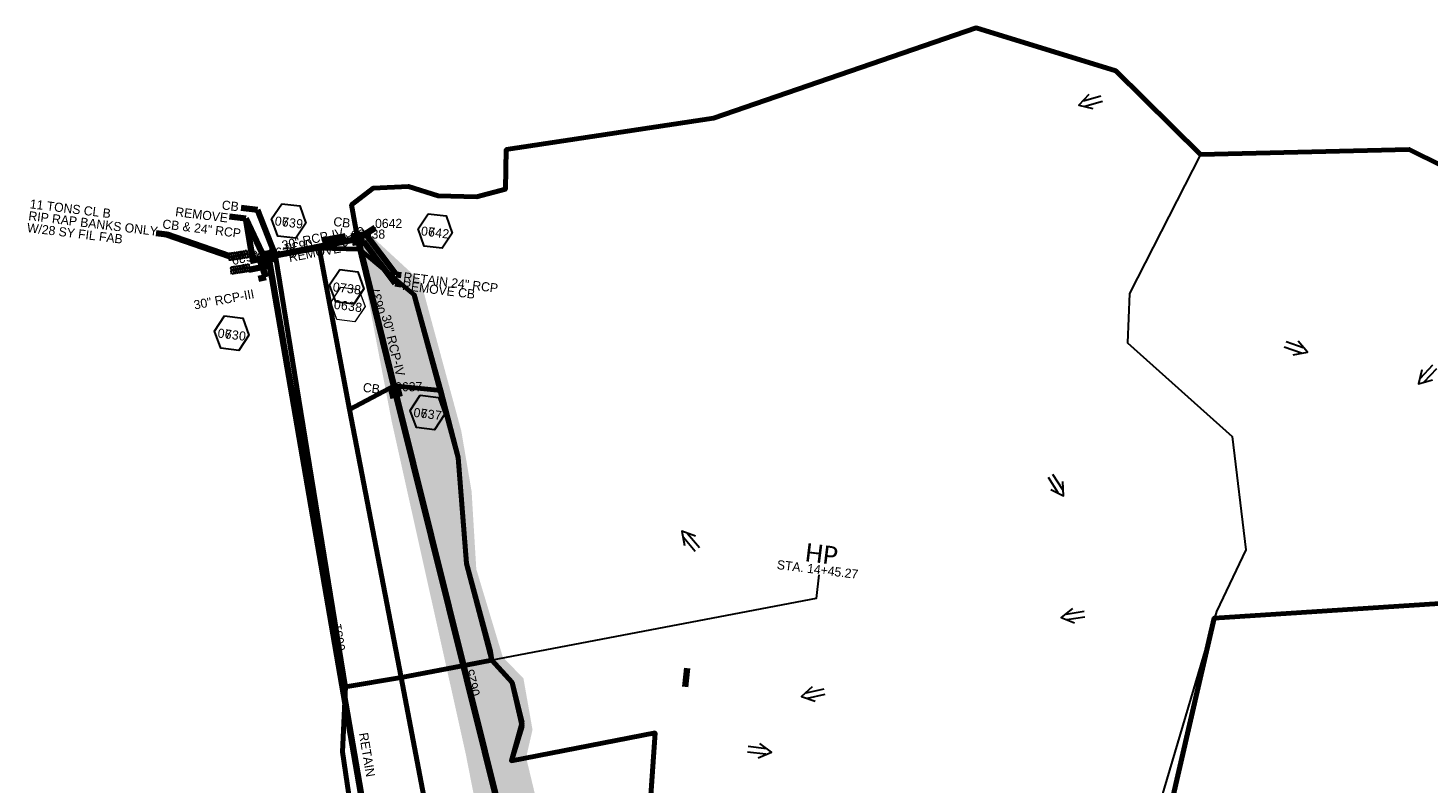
# Model space of a CAD drawing. Extents: x 1160024 to 2574774, y 200346 to 1150377.
# Tile 67 of 118: x 2484242 to 2485010, y 366089 to 366503. Entities that reach past the tile are written whole.
import ezdxf
from ezdxf.enums import TextEntityAlignment as Align

# ---------------------------------------------------------------- set-up
doc = ezdxf.new("R2010")
doc.units = 0
doc.header["$MEASUREMENT"] = 0
doc.linetypes.add('DGN Style 2', pattern=[29.296317, 17.57779, -11.718527])
doc.linetypes.add('DGN Style 6', pattern=[55.721595, 0.029296, -11.718527, 20.507422, -11.718527, 0.029296, -11.718527])
for name, color, linetype, lineweight in [('Exist Plan Preparation Drainage Arrows Symbol CELL', 5, 'Continuous', 30), ('Exist Plan Preparation Drainage Notes Label', 31, 'Continuous', 30), ('Exist Plan Preparation Watershed Blue', 5, 'Continuous', 30), ('Prop Drainage Structure Box Number Symbol CELL', 9, 'Continuous', 30), ('Prop Drainage Structure Catch Basin Grate 840 03F CELL', 7, 'Continuous', 30), ('Prop Drainage Structure Catch Basin Grate 840 03F Label', 9, 'Continuous', 30), ('Prop Drainage Structure Catch Basin Grate 840 03G CELL', 7, 'Continuous', 30), ('Prop Drainage Structure Outlet Generic CELL', 9, 'Continuous', 30), ('Prop Drainage Structure Pipe RCP 30in Class III', 9, 'Continuous', 211), ('Prop Drainage Structure Pipe RCP 30in Class IV', 9, 'Continuous', 211), ('Prop Drainage Structure Pipe RCP 30in Class IV Label', 9, 'Continuous', 30), ('Prop Drainage Structure Pipe RCP 36in Class III Label', 9, 'Continuous', 30), ('Prop Drainage Structure Pipe Removal Label', 9, 'Continuous', 30), ('Prop Drainage Structure Pipe Stub Out CELL', 9, 'Continuous', 30), ('Prop Drainage Structure Plot Symbol 20 Scale', 9, 'DGN Style 2', 13), ('Prop Drainage Structure Plot Symbol 50 Scale', 9, 'DGN Style 2', 13), ('Prop Drainage Structure Retain Label', 9, 'Continuous', 30), ('Prop Erosion Rip Rap Pad Outlet for Jurisdictional Stream CELL', 9, 'Continuous', 30), ('Prop Plan Preparation Watershed Pre Construction', 131, 'Continuous', 30), ('Prop Vertical Profile Ditch Grade Median Label', 5, 'Continuous', 40)]:
    doc.layers.add(name, color=color, linetype=linetype, lineweight=lineweight)
for name, color, linetype, lineweight, plot in [('Scratch_Level_5', 6, 'Continuous', 0, False), ('Scratch_Level_6', 30, 'Continuous', 0, False), ('Scratch_Level_7', 9, 'Continuous', 0, False), ('Scratch_Level_8', 171, 'Continuous', 0, False), ('Scratch_Level_9', 9, 'Continuous', 0, False)]:
    doc.layers.add(name, color=color, linetype=linetype, lineweight=lineweight, plot=plot)
doc.styles.add('Style-Calibri', font='CALIBRI.TTF')
doc.styles.add('Style-font001', font='font001.shx')
doc.styles.add('Style-font041', font='font041.shx')
doc.styles.add('Style-GEOMETRICFUTURA_211_M_L', font='GEOMETRICFUTURA_211_M_L.shx')
doc.dimstyles.new('erosion_control', dxfattribs={"dimtxt": 4.99999, "dimasz": 9.99998, "dimexe": 2.499995, "dimexo": 2.499995, "dimgap": 2.499995, "dimtad": 0, "dimtih": 1, "dimtoh": 1, "dimzin": 3, "dimdsep": 46, "dimtxsty": 'Style-GEOMETRICFUTURA_211_M_L', "dimcen": 0.09, "dimaunit": 1, "dimadec": 4, "dimazin": 3, "dimtfac": 1, "dimtofl": 0, "dimtmove": 0, "dimatfit": 1, "dimfxl": 1, "dimtzin": 3, "dimlwd": 106, "dimarcsym": 0})

# ---------------------------------------------------------------- blocks, each defined once
blk = doc.blocks.new('*U322')
at = {"layer": 'Prop Vertical Profile Ditch Grade Median Label', "lineweight": 0, "style": 'Style-Calibri'}
blk.add_text('HP', height=10, rotation=352.98504, dxfattribs=at).set_placement((0.99, -2.3), align=Align.CENTER)
at = {"layer": 'Prop Vertical Profile Ditch Grade Median Label', "lineweight": 0, "style": 'Style-GEOMETRICFUTURA_211_M_L'}
blk.add_text('STA. 14+45.27', height=5, rotation=352.98504, dxfattribs=at).set_placement((-22.53, -0.57), align=Align.TOP_LEFT)
blk = doc.blocks.new('PROP DRAINAGE STRUCTURE OUTLET GENERIC_1')
at = {"layer": 'Prop Drainage Structure Outlet Generic CELL', "extrusion": (0, 0, -1)}
blk.add_arc((0, 0), 0.035, 0, 359.99999, dxfattribs=at)
at = {"layer": 'Prop Drainage Structure Outlet Generic CELL', "style": 'Style-font001'}
blk.add_text('O', height=0.05, dxfattribs=at).set_placement((0, 0), align=Align.MIDDLE_CENTER)
blk = doc.blocks.new('EXIST PLAN PREPARATION DRAINAGE ARROWS SYMBOL_73')
at = {"layer": 'Exist Plan Preparation Drainage Arrows Symbol CELL'}
for p, q in [((-3.87, 1.5), (6.13, 1.5)), ((-3.87, -1.5), (6.13, -1.5))]:
    blk.add_line(p, q, dxfattribs=at)
at = {"layer": 'Exist Plan Preparation Drainage Arrows Symbol CELL', "flags": 128}
blk.add_lwpolyline([(0, 3.97), (-6.87, 0), (0, -3.97)], dxfattribs=at)
blk = doc.blocks.new('EXIST PLAN PREPARATION DRAINAGE ARROWS SYMBOL_74')
at = {"layer": 'Exist Plan Preparation Drainage Arrows Symbol CELL'}
for p, q in [((-3.87, 1.5), (6.13, 1.5)), ((-3.87, -1.5), (6.13, -1.5))]:
    blk.add_line(p, q, dxfattribs=at)
at = {"layer": 'Exist Plan Preparation Drainage Arrows Symbol CELL', "flags": 128}
blk.add_lwpolyline([(0, 3.97), (-6.87, 0), (0, -3.97)], dxfattribs=at)
blk = doc.blocks.new('EXIST PLAN PREPARATION DRAINAGE ARROWS SYMBOL_75')
at = {"layer": 'Exist Plan Preparation Drainage Arrows Symbol CELL'}
for p, q in [((-3.87, 1.5), (6.13, 1.5)), ((-3.87, -1.5), (6.13, -1.5))]:
    blk.add_line(p, q, dxfattribs=at)
at = {"layer": 'Exist Plan Preparation Drainage Arrows Symbol CELL', "flags": 128}
blk.add_lwpolyline([(0, 3.97), (-6.87, 0), (0, -3.97)], dxfattribs=at)
blk = doc.blocks.new('EXIST PLAN PREPARATION DRAINAGE ARROWS SYMBOL_76')
at = {"layer": 'Exist Plan Preparation Drainage Arrows Symbol CELL'}
for p, q in [((-3.87, 1.5), (6.13, 1.5)), ((-3.87, -1.5), (6.13, -1.5))]:
    blk.add_line(p, q, dxfattribs=at)
at = {"layer": 'Exist Plan Preparation Drainage Arrows Symbol CELL', "flags": 128}
blk.add_lwpolyline([(0, 3.97), (-6.87, 0), (0, -3.97)], dxfattribs=at)
blk = doc.blocks.new('EXIST PLAN PREPARATION DRAINAGE ARROWS SYMBOL_80')
at = {"layer": 'Exist Plan Preparation Drainage Arrows Symbol CELL'}
for p, q in [((-3.87, 1.5), (6.13, 1.5)), ((-3.87, -1.5), (6.13, -1.5))]:
    blk.add_line(p, q, dxfattribs=at)
at = {"layer": 'Exist Plan Preparation Drainage Arrows Symbol CELL', "flags": 128}
blk.add_lwpolyline([(0, 3.97), (-6.87, 0), (0, -3.97)], dxfattribs=at)
blk = doc.blocks.new('EXIST PLAN PREPARATION DRAINAGE ARROWS SYMBOL_81')
at = {"layer": 'Exist Plan Preparation Drainage Arrows Symbol CELL'}
for p, q in [((-3.87, 1.5), (6.13, 1.5)), ((-3.87, -1.5), (6.13, -1.5))]:
    blk.add_line(p, q, dxfattribs=at)
at = {"layer": 'Exist Plan Preparation Drainage Arrows Symbol CELL', "flags": 128}
blk.add_lwpolyline([(0, 3.97), (-6.87, 0), (0, -3.97)], dxfattribs=at)
blk = doc.blocks.new('EXIST PLAN PREPARATION DRAINAGE ARROWS SYMBOL_82')
at = {"layer": 'Exist Plan Preparation Drainage Arrows Symbol CELL'}
for p, q in [((-3.87, 1.5), (6.13, 1.5)), ((-3.87, -1.5), (6.13, -1.5))]:
    blk.add_line(p, q, dxfattribs=at)
at = {"layer": 'Exist Plan Preparation Drainage Arrows Symbol CELL', "flags": 128}
blk.add_lwpolyline([(0, 3.97), (-6.87, 0), (0, -3.97)], dxfattribs=at)
blk = doc.blocks.new('EXIST PLAN PREPARATION DRAINAGE ARROWS SYMBOL_83')
at = {"layer": 'Exist Plan Preparation Drainage Arrows Symbol CELL'}
for p, q in [((-3.87, 1.5), (6.13, 1.5)), ((-3.87, -1.5), (6.13, -1.5))]:
    blk.add_line(p, q, dxfattribs=at)
at = {"layer": 'Exist Plan Preparation Drainage Arrows Symbol CELL', "flags": 128}
blk.add_lwpolyline([(0, 3.97), (-6.87, 0), (0, -3.97)], dxfattribs=at)
blk = doc.blocks.new('PROP EROSION RIP RAP PAD OUTLET FOR JURISDICTIONAL STREAM')
at = {"layer": 'Prop Erosion Rip Rap Pad Outlet for Jurisdictional Stream CELL', "color": 9, "linetype": 'Continuous', "flags": 128}
for points in [[(1.26, 5.93), (1.34, 5.33), (1.34, 4.25), (0.59, 3.9), (0.09, 4.08), (0.16, 5.5), (0.67, 5.93), (1.26, 5.93)], [(1.26, 4.03), (1.34, 3.43), (1.34, 2.35), (0.59, 2), (0.09, 2.18), (0.16, 3.6), (0.67, 4.03), (1.26, 4.03)], [(2.51, 5.93), (2.6, 5.33), (2.6, 4.25), (1.84, 3.9), (1.34, 4.08), (1.42, 5.5), (1.94, 5.93), (2.51, 5.93)], [(2.51, 4.03), (2.6, 3.43), (2.6, 2.35), (1.84, 2), (1.34, 2.18), (1.42, 3.6), (1.94, 4.03), (2.51, 4.03)], [(3.77, 5.93), (3.86, 5.33), (3.86, 4.25), (3.1, 3.9), (2.6, 4.08), (2.69, 5.5), (3.19, 5.93), (3.77, 5.93)], [(3.77, 4.03), (3.86, 3.43), (3.86, 2.35), (3.1, 2), (2.6, 2.18), (2.69, 3.6), (3.19, 4.03), (3.77, 4.03)], [(5.04, 5.93), (5.11, 5.33), (5.11, 4.25), (4.36, 3.9), (3.86, 4.08), (3.94, 5.5), (4.44, 5.93), (5.04, 5.93)], [(5.04, 4.03), (5.11, 3.43), (5.11, 2.35), (4.36, 2), (3.86, 2.18), (3.94, 3.6), (4.44, 4.03), (5.04, 4.03)], [(6.29, 5.93), (6.36, 5.33), (6.36, 4.25), (5.61, 3.9), (5.11, 4.08), (5.19, 5.5), (5.7, 5.93), (6.29, 5.93)], [(6.29, 4.03), (6.36, 3.43), (6.36, 2.35), (5.61, 2), (5.11, 2.18), (5.19, 3.6), (5.7, 4.03), (6.29, 4.03)], [(7.54, 5.93), (7.62, 5.33), (7.62, 4.25), (6.86, 3.9), (6.36, 4.08), (6.45, 5.5), (6.96, 5.93), (7.54, 5.93)], [(7.54, 4.03), (7.62, 3.43), (7.62, 2.35), (6.86, 2), (6.36, 2.18), (6.45, 3.6), (6.96, 4.03), (7.54, 4.03)], [(8.8, 5.93), (8.89, 5.33), (8.89, 4.25), (8.12, 3.9), (7.62, 4.08), (7.71, 5.5), (8.21, 5.93), (8.8, 5.93)], [(8.8, 4.03), (8.89, 3.43), (8.89, 2.35), (8.12, 2), (7.62, 2.18), (7.71, 3.6), (8.21, 4.03), (8.8, 4.03)], [(10.06, 5.93), (10.14, 5.33), (10.14, 4.25), (9.39, 3.9), (8.89, 4.08), (8.96, 5.5), (9.46, 5.93), (10.06, 5.93)], [(10.06, 4.03), (10.14, 3.43), (10.14, 2.35), (9.39, 2), (8.89, 2.18), (8.96, 3.6), (9.46, 4.03), (10.06, 4.03)], [(0.11, -3.67), (0.04, -3.07), (0.04, -2), (0.79, -1.65), (1.29, -1.82), (1.21, -3.25), (0.71, -3.67), (0.11, -3.67)], [(0.11, -5.57), (0.04, -4.97), (0.04, -3.9), (0.79, -3.55), (1.29, -3.72), (1.21, -5.15), (0.71, -5.57), (0.11, -5.57)], [(1.37, -3.67), (1.29, -3.07), (1.29, -2), (2.05, -1.65), (2.55, -1.82), (2.46, -3.25), (1.96, -3.67), (1.37, -3.67)], [(1.37, -5.57), (1.29, -4.97), (1.29, -3.9), (2.05, -3.55), (2.55, -3.72), (2.46, -5.15), (1.96, -5.57), (1.37, -5.57)], [(2.64, -3.67), (2.55, -3.07), (2.55, -2), (3.31, -1.65), (3.81, -1.82), (3.72, -3.25), (3.21, -3.67), (2.64, -3.67)], [(2.64, -5.57), (2.55, -4.97), (2.55, -3.9), (3.31, -3.55), (3.81, -3.72), (3.72, -5.15), (3.21, -5.57), (2.64, -5.57)], [(3.89, -3.67), (3.81, -3.07), (3.81, -2), (4.56, -1.65), (5.06, -1.82), (4.99, -3.25), (4.47, -3.67), (3.89, -3.67)], [(3.89, -5.57), (3.81, -4.97), (3.81, -3.9), (4.56, -3.55), (5.06, -3.72), (4.99, -5.15), (4.47, -5.57), (3.89, -5.57)], [(5.14, -3.67), (5.06, -3.07), (5.06, -2), (5.81, -1.65), (6.31, -1.82), (6.24, -3.25), (5.74, -3.67), (5.14, -3.67)], [(5.14, -5.57), (5.06, -4.97), (5.06, -3.9), (5.81, -3.55), (6.31, -3.72), (6.24, -5.15), (5.74, -5.57), (5.14, -5.57)], [(6.4, -3.67), (6.31, -3.07), (6.31, -2), (7.07, -1.65), (7.57, -1.82), (7.49, -3.25), (6.99, -3.67), (6.4, -3.67)], [(6.4, -5.57), (6.31, -4.97), (6.31, -3.9), (7.07, -3.55), (7.57, -3.72), (7.49, -5.15), (6.99, -5.57), (6.4, -5.57)], [(7.66, -3.67), (7.57, -3.07), (7.57, -2), (8.34, -1.65), (8.84, -1.82), (8.75, -3.25), (8.24, -3.67), (7.66, -3.67)], [(7.66, -5.57), (7.57, -4.97), (7.57, -3.9), (8.34, -3.55), (8.84, -3.72), (8.75, -5.15), (8.24, -5.57), (7.66, -5.57)], [(8.91, -3.67), (8.84, -3.07), (8.84, -2), (9.59, -1.65), (10.09, -1.82), (10.01, -3.25), (9.5, -3.67), (8.91, -3.67)], [(8.91, -5.57), (8.84, -4.97), (8.84, -3.9), (9.59, -3.55), (10.09, -3.72), (10.01, -5.15), (9.5, -5.57), (8.91, -5.57)]]:
    blk.add_lwpolyline(points, dxfattribs=at)
blk = doc.blocks.new('PROP DRAINAGE STRUCTURE BOX NUMBER SYMBOL_127')
at = {"layer": 'Scratch_Level_7', "flags": 128}
blk.add_lwpolyline([(-5, 8.94), (5, 8.94), (9.47, 0), (5, -8.94), (-5, -8.94), (-9.47, 0), (-5, 8.94)], dxfattribs=at)
at = {"layer": 'Scratch_Level_7', "insert": (0.17, -0.83), "char_height": 5, "attachment_point": 5, "line_spacing_factor": 0.6, "style": 'Style-GEOMETRICFUTURA_211_M_L'}
blk.add_mtext('\\T1.051;0642', dxfattribs=at)
blk = doc.blocks.new('PROP DRAINAGE STRUCTURE BOX NUMBER SYMBOL_128')
at = {"layer": 'Scratch_Level_7', "flags": 128}
blk.add_lwpolyline([(-5, 8.94), (5, 8.94), (9.47, 0), (5, -8.94), (-5, -8.94), (-9.47, 0), (-5, 8.94)], dxfattribs=at)
at = {"layer": 'Scratch_Level_7', "insert": (0.28, -0.83), "char_height": 5, "attachment_point": 5, "line_spacing_factor": 0.6, "style": 'Style-GEOMETRICFUTURA_211_M_L'}
blk.add_mtext('\\T1.051;0638', dxfattribs=at)
blk = doc.blocks.new('PROP DRAINAGE STRUCTURE BOX NUMBER SYMBOL_129')
at = {"layer": 'Scratch_Level_7', "flags": 128}
blk.add_lwpolyline([(-5, 8.94), (5, 8.94), (9.47, 0), (5, -8.94), (-5, -8.94), (-9.47, 0), (-5, 8.94)], dxfattribs=at)
at = {"layer": 'Scratch_Level_7', "insert": (0.27, -0.83), "char_height": 5, "attachment_point": 5, "line_spacing_factor": 0.6, "style": 'Style-GEOMETRICFUTURA_211_M_L'}
blk.add_mtext('\\T1.051;0639', dxfattribs=at)
blk = doc.blocks.new('PROP DRAINAGE STRUCTURE BOX NUMBER SYMBOL_130')
at = {"layer": 'Scratch_Level_7', "flags": 128}
blk.add_lwpolyline([(-5, 8.94), (5, 8.94), (9.47, 0), (5, -8.94), (-5, -8.94), (-9.47, 0), (-5, 8.94)], dxfattribs=at)
at = {"layer": 'Scratch_Level_7', "insert": (0.25, -0.83), "char_height": 5, "attachment_point": 5, "line_spacing_factor": 0.6, "style": 'Style-GEOMETRICFUTURA_211_M_L'}
blk.add_mtext('\\T1.051;0630', dxfattribs=at)
blk = doc.blocks.new('PROP DRAINAGE STRUCTURE BOX NUMBER SYMBOL_131')
at = {"layer": 'Scratch_Level_7', "flags": 128}
blk.add_lwpolyline([(-5, 8.94), (5, 8.94), (9.47, 0), (5, -8.94), (-5, -8.94), (-9.47, 0), (-5, 8.94)], dxfattribs=at)
at = {"layer": 'Scratch_Level_7', "insert": (0.34, -0.83), "char_height": 5, "attachment_point": 5, "line_spacing_factor": 0.6, "style": 'Style-GEOMETRICFUTURA_211_M_L'}
blk.add_mtext('\\T1.051;0637', dxfattribs=at)
blk = doc.blocks.new('PROP DRAINAGE STRUCTURE BOX NUMBER SYMBOL_236')
at = {"layer": 'Prop Drainage Structure Box Number Symbol CELL', "flags": 128}
blk.add_lwpolyline([(-5, 8.94), (5, 8.94), (9.47, 0), (5, -8.94), (-5, -8.94), (-9.47, 0), (-5, 8.94)], dxfattribs=at)
at = {"layer": 'Prop Drainage Structure Box Number Symbol CELL', "insert": (0.27, -0.83), "char_height": 5, "attachment_point": 5, "line_spacing_factor": 0.6, "style": 'Style-GEOMETRICFUTURA_211_M_L'}
blk.add_mtext('\\T1.051;0739', dxfattribs=at)
blk = doc.blocks.new('PROP DRAINAGE STRUCTURE BOX NUMBER SYMBOL_237')
at = {"layer": 'Prop Drainage Structure Box Number Symbol CELL', "flags": 128}
blk.add_lwpolyline([(-5, 8.94), (5, 8.94), (9.47, 0), (5, -8.94), (-5, -8.94), (-9.47, 0), (-5, 8.94)], dxfattribs=at)
at = {"layer": 'Prop Drainage Structure Box Number Symbol CELL', "insert": (0.17, -0.83), "char_height": 5, "attachment_point": 5, "line_spacing_factor": 0.6, "style": 'Style-GEOMETRICFUTURA_211_M_L'}
blk.add_mtext('\\T1.051;0742', dxfattribs=at)
blk = doc.blocks.new('PROP DRAINAGE STRUCTURE BOX NUMBER SYMBOL_238')
at = {"layer": 'Prop Drainage Structure Box Number Symbol CELL', "flags": 128}
blk.add_lwpolyline([(-5, 8.94), (5, 8.94), (9.47, 0), (5, -8.94), (-5, -8.94), (-9.47, 0), (-5, 8.94)], dxfattribs=at)
at = {"layer": 'Prop Drainage Structure Box Number Symbol CELL', "insert": (0.28, -0.83), "char_height": 5, "attachment_point": 5, "line_spacing_factor": 0.6, "style": 'Style-GEOMETRICFUTURA_211_M_L'}
blk.add_mtext('\\T1.051;0738', dxfattribs=at)
blk = doc.blocks.new('PROP DRAINAGE STRUCTURE BOX NUMBER SYMBOL_239')
at = {"layer": 'Prop Drainage Structure Box Number Symbol CELL', "flags": 128}
blk.add_lwpolyline([(-5, 8.94), (5, 8.94), (9.47, 0), (5, -8.94), (-5, -8.94), (-9.47, 0), (-5, 8.94)], dxfattribs=at)
at = {"layer": 'Prop Drainage Structure Box Number Symbol CELL', "insert": (0.34, -0.83), "char_height": 5, "attachment_point": 5, "line_spacing_factor": 0.6, "style": 'Style-GEOMETRICFUTURA_211_M_L'}
blk.add_mtext('\\T1.051;0737', dxfattribs=at)
blk = doc.blocks.new('PROP DRAINAGE STRUCTURE BOX NUMBER SYMBOL_240')
at = {"layer": 'Prop Drainage Structure Box Number Symbol CELL', "flags": 128}
blk.add_lwpolyline([(-5, 8.94), (5, 8.94), (9.47, 0), (5, -8.94), (-5, -8.94), (-9.47, 0), (-5, 8.94)], dxfattribs=at)
at = {"layer": 'Prop Drainage Structure Box Number Symbol CELL', "insert": (0.25, -0.83), "char_height": 5, "attachment_point": 5, "line_spacing_factor": 0.6, "style": 'Style-GEOMETRICFUTURA_211_M_L'}
blk.add_mtext('\\T1.051;0730', dxfattribs=at)
blk = doc.blocks.new('PROP DRAINAGE STRUCTURE CATCH BASIN GRATE 840 03G_15')
at = {"layer": 'Prop Drainage Structure Catch Basin Grate 840 03G CELL', "flags": 128}
for points in [[(1.5, 0), (-1.5, 0), (-1.5, 2), (1.5, 2), (1.5, -0.5), (-1.5, -0.5), (-1.5, 0)], [(1.49, 0.01), (-1.49, 0.01), (-1.49, 1.99), (1.49, 1.99), (1.49, 0.01)], [(-1.36, 1.86), (1.36, 1.86), (1.36, 0.14), (-1.36, 0.14), (-1.36, 1.86)]]:
    blk.add_lwpolyline(points, dxfattribs=at)
for points in [[(-1.35, 1.62), (-1.12, 1.85, -1), (-1.03, 1.76), (-1.26, 1.53, -1), (-1.35, 1.62)], [(-1.26, 1.26, -1), (-1.35, 1.35), (-0.83, 1.85, -1), (-0.75, 1.76), (-1.26, 1.26)], [(-1.35, 1.07), (-0.55, 1.85, -1), (-0.46, 1.76), (-1.26, 0.98, -1), (-1.35, 1.07)], [(-1.26, 0.7, -1), (-1.35, 0.79), (-0.27, 1.85, -1), (-0.18, 1.76), (-1.26, 0.7)], [(-1.35, 0.52), (-0.06, 1.77), (-0.06, 1.59), (-1.26, 0.43, -1), (-1.35, 0.52)], [(-1.26, 0.15, -1), (-1.35, 0.24), (-0.06, 1.49), (-0.06, 1.32), (-1.26, 0.15)], [(-1.06, 0.24), (-0.06, 1.22), (-0.06, 1.04), (-0.97, 0.15, -1), (-1.06, 0.24)], [(-0.69, 0.15, -1), (-0.78, 0.24), (-0.06, 0.94), (-0.06, 0.76), (-0.69, 0.15)], [(-0.49, 0.24), (-0.06, 0.66), (-0.06, 0.49), (-0.41, 0.15, -1), (-0.49, 0.24)], [(-0.12, 0.15, -1), (-0.21, 0.24), (-0.06, 0.39), (-0.06, 0.21), (-0.12, 0.15)], [(0.06, 1.61), (0.3, 1.85, -1), (0.39, 1.76), (0.06, 1.44), (0.06, 1.61)], [(0.06, 1.34), (0.58, 1.85, -1), (0.67, 1.76), (0.06, 1.16), (0.06, 1.34)], [(0.06, 1.06), (0.87, 1.85, -1), (0.96, 1.76), (0.06, 0.89), (0.06, 1.06)], [(0.06, 0.78), (1.15, 1.85, -1), (1.24, 1.76), (0.06, 0.61), (0.06, 0.78)], [(0.06, 0.51), (1.26, 1.67, -1), (1.35, 1.58), (0.06, 0.33), (0.06, 0.51)], [(0.07, 0.24), (1.26, 1.4, -1), (1.35, 1.31), (0.16, 0.15), (0.07, 0.24)], [(0.36, 0.24), (1.26, 1.12, -1), (1.35, 1.03), (0.44, 0.15), (0.36, 0.24)], [(0.64, 0.24), (1.26, 0.84, -1), (1.35, 0.76), (0.73, 0.15), (0.64, 0.24)], [(0.92, 0.24), (1.26, 0.57, -1), (1.35, 0.48), (1.01, 0.15), (0.92, 0.24)], [(1.21, 0.24), (1.26, 0.29, -1), (1.35, 0.2), (1.29, 0.15, -1), (1.21, 0.24)]]:
    blk.add_lwpolyline(points, format="xyb", dxfattribs=at)
at = {"layer": 'Prop Drainage Structure Plot Symbol 20 Scale', "extrusion": (0, 0, -1)}
blk.add_solid([(2, 2.04), (-2, 2.04), (2, -1.96), (-2, -1.96)], dxfattribs=at)
at = {"layer": 'Prop Drainage Structure Plot Symbol 50 Scale', "extrusion": (0, 0, -1)}
blk.add_solid([(3.5, 3.54), (-3.5, 3.54), (3.5, -3.46), (-3.5, -3.46)], dxfattribs=at)
blk = doc.blocks.new('PROP DRAINAGE STRUCTURE PIPE STUB OUT_9')
at = {"layer": 'Prop Drainage Structure Pipe Stub Out CELL', "flags": 128}
blk.add_lwpolyline([(-0.02, 0), (0, 0.02), (0.02, 0), (0, -0.02), (-0.02, 0)], dxfattribs=at)
at = {"layer": 'Prop Drainage Structure Pipe Stub Out CELL', "style": 'Style-font001'}
blk.add_text('SO', height=0.0104, dxfattribs=at).set_placement((0, 0), align=Align.MIDDLE_CENTER)
blk = doc.blocks.new('PROP DRAINAGE STRUCTURE CATCH BASIN GRATE 840 03F_10')
at = {"layer": 'Prop Drainage Structure Catch Basin Grate 840 03F CELL', "flags": 128}
for points in [[(1.5, -0.04), (-1.5, -0.04), (-1.5, 1.96), (1.5, 1.96), (1.5, -0.54), (-1.5, -0.54), (-1.5, -0.04)], [(-1.49, -0.03), (-1.49, 1.95), (1.49, 1.95), (1.49, -0.03), (-1.49, -0.03)], [(1.29, 0.09), (-1.36, 0.09), (-1.36, 1.82), (1.36, 1.82), (1.36, 0.16)], [(-0.06, 1.57), (-0.06, 1.4), (-0.39, 1.72)]]:
    blk.add_lwpolyline(points, dxfattribs=at)
for points in [[(-0.06, 0.47), (-0.06, 0.29), (-1.35, 1.54, -1), (-1.26, 1.63), (-0.06, 0.47)], [(-0.16, 0.11), (-1.35, 1.27, -1), (-1.26, 1.36), (-0.07, 0.2, -1), (-0.16, 0.11)], [(-0.44, 0.11), (-1.35, 0.99, -1), (-1.26, 1.08), (-0.36, 0.2, -1), (-0.44, 0.11)], [(-0.73, 0.11), (-1.35, 0.71, -1), (-1.26, 0.8), (-0.64, 0.2, -1), (-0.73, 0.11)], [(-1.01, 0.11), (-1.35, 0.44, -1), (-1.26, 0.53), (-0.92, 0.2, -1), (-1.01, 0.11)], [(-1.35, 0.16, -1), (-1.26, 0.25), (-1.21, 0.2, -1), (-1.29, 0.11), (-1.35, 0.16)], [(-0.06, 0.74), (-0.06, 0.57), (-1.24, 1.72, -1), (-1.15, 1.8), (-0.06, 0.74)], [(-0.06, 0.85), (-0.96, 1.72, -1), (-0.87, 1.8), (-0.06, 1.02), (-0.06, 0.85)], [(-0.58, 1.8), (-0.06, 1.3), (-0.06, 1.12), (-0.67, 1.72, -1), (-0.58, 1.8)], [(-0.06, 1.4), (-0.39, 1.72, -1), (-0.3, 1.8), (-0.06, 1.57), (-0.06, 1.4)], [(0.06, 1.55), (0.06, 1.73), (1.35, 0.48, -1), (1.26, 0.39), (0.06, 1.55)], [(0.06, 1.45), (1.35, 0.2, -1), (1.26, 0.11), (0.06, 1.28), (0.06, 1.45)], [(0.06, 1.17), (1.06, 0.2, -1), (0.97, 0.11), (0.06, 1), (0.06, 1.17)], [(0.06, 0.9), (0.78, 0.2, -1), (0.69, 0.11), (0.06, 0.72), (0.06, 0.9)], [(0.06, 0.62), (0.49, 0.2, -1), (0.41, 0.11), (0.06, 0.45), (0.06, 0.62)], [(0.06, 0.34), (0.21, 0.2, -1), (0.12, 0.11), (0.06, 0.17), (0.06, 0.34)], [(1.26, 0.66), (0.18, 1.72, -1), (0.27, 1.8), (1.35, 0.75, -1), (1.26, 0.66)], [(1.26, 0.94), (0.46, 1.72, -1), (0.55, 1.8), (1.35, 1.03, -1), (1.26, 0.94)], [(1.26, 1.22), (0.75, 1.72, -1), (0.83, 1.8), (1.35, 1.3, -1), (1.26, 1.22)], [(1.26, 1.49), (1.03, 1.72, -1), (1.12, 1.8), (1.35, 1.58, -1), (1.26, 1.49)]]:
    blk.add_lwpolyline(points, format="xyb", dxfattribs=at)
at = {"layer": 'Prop Drainage Structure Plot Symbol 20 Scale', "extrusion": (0, 0, -1)}
blk.add_solid([(2, 2), (-2, 2), (2, -2), (-2, -2)], dxfattribs=at)
at = {"layer": 'Prop Drainage Structure Plot Symbol 50 Scale', "extrusion": (0, 0, -1)}
blk.add_solid([(3.5, 3.5), (-3.5, 3.5), (3.5, -3.5), (-3.5, -3.5)], dxfattribs=at)
blk = doc.blocks.new('PROP DRAINAGE STRUCTURE CATCH BASIN GRATE 840 03F_18')
at = {"layer": 'Prop Drainage Structure Catch Basin Grate 840 03F CELL', "flags": 128}
for points in [[(1.5, -0.04), (-1.5, -0.04), (-1.5, 1.96), (1.5, 1.96), (1.5, -0.54), (-1.5, -0.54), (-1.5, -0.04)], [(-1.49, -0.03), (-1.49, 1.95), (1.49, 1.95), (1.49, -0.03), (-1.49, -0.03)], [(1.29, 0.09), (-1.36, 0.09), (-1.36, 1.82), (1.36, 1.82), (1.36, 0.16)], [(-0.06, 1.57), (-0.06, 1.4), (-0.39, 1.72)]]:
    blk.add_lwpolyline(points, dxfattribs=at)
for points in [[(-0.06, 0.47), (-0.06, 0.29), (-1.35, 1.54, -1), (-1.26, 1.63), (-0.06, 0.47)], [(-0.16, 0.11), (-1.35, 1.27, -1), (-1.26, 1.36), (-0.07, 0.2, -1), (-0.16, 0.11)], [(-0.44, 0.11), (-1.35, 0.99, -1), (-1.26, 1.08), (-0.36, 0.2, -1), (-0.44, 0.11)], [(-0.73, 0.11), (-1.35, 0.71, -1), (-1.26, 0.8), (-0.64, 0.2, -1), (-0.73, 0.11)], [(-1.01, 0.11), (-1.35, 0.44, -1), (-1.26, 0.53), (-0.92, 0.2, -1), (-1.01, 0.11)], [(-1.35, 0.16, -1), (-1.26, 0.25), (-1.21, 0.2, -1), (-1.29, 0.11), (-1.35, 0.16)], [(-0.06, 0.74), (-0.06, 0.57), (-1.24, 1.72, -1), (-1.15, 1.8), (-0.06, 0.74)], [(-0.06, 0.85), (-0.96, 1.72, -1), (-0.87, 1.8), (-0.06, 1.02), (-0.06, 0.85)], [(-0.58, 1.8), (-0.06, 1.3), (-0.06, 1.12), (-0.67, 1.72, -1), (-0.58, 1.8)], [(-0.06, 1.4), (-0.39, 1.72, -1), (-0.3, 1.8), (-0.06, 1.57), (-0.06, 1.4)], [(0.06, 1.55), (0.06, 1.73), (1.35, 0.48, -1), (1.26, 0.39), (0.06, 1.55)], [(0.06, 1.45), (1.35, 0.2, -1), (1.26, 0.11), (0.06, 1.28), (0.06, 1.45)], [(0.06, 1.17), (1.06, 0.2, -1), (0.97, 0.11), (0.06, 1), (0.06, 1.17)], [(0.06, 0.9), (0.78, 0.2, -1), (0.69, 0.11), (0.06, 0.72), (0.06, 0.9)], [(0.06, 0.62), (0.49, 0.2, -1), (0.41, 0.11), (0.06, 0.45), (0.06, 0.62)], [(0.06, 0.34), (0.21, 0.2, -1), (0.12, 0.11), (0.06, 0.17), (0.06, 0.34)], [(1.26, 0.66), (0.18, 1.72, -1), (0.27, 1.8), (1.35, 0.75, -1), (1.26, 0.66)], [(1.26, 0.94), (0.46, 1.72, -1), (0.55, 1.8), (1.35, 1.03, -1), (1.26, 0.94)], [(1.26, 1.22), (0.75, 1.72, -1), (0.83, 1.8), (1.35, 1.3, -1), (1.26, 1.22)], [(1.26, 1.49), (1.03, 1.72, -1), (1.12, 1.8), (1.35, 1.58, -1), (1.26, 1.49)]]:
    blk.add_lwpolyline(points, format="xyb", dxfattribs=at)
at = {"layer": 'Prop Drainage Structure Plot Symbol 20 Scale', "extrusion": (0, 0, -1)}
blk.add_solid([(2, 2), (-2, 2), (2, -2), (-2, -2)], dxfattribs=at)
at = {"layer": 'Prop Drainage Structure Plot Symbol 50 Scale'}
blk.add_solid([(-3.5, 3.5), (3.5, 3.5), (-3.5, -3.5), (3.5, -3.5)], dxfattribs=at)

msp = doc.modelspace()

# ---------------------------------------------------------------- hatches: boundary and pattern name
at = {"layer": 'Scratch_Level_6'}
msp.add_hatch(color=256, dxfattribs=at).paths.add_polyline_path([(2485143.28, 365661.78), (2484931.82, 365696.58), (2484813.14, 365718.73), (2484722.71, 365739.88), (2484636.28, 365760.1), (2484598.24, 365767.57), (2484567.1, 365773.67), (2484543.46, 365793.5), (2484539.19, 365815.23), (2484524.29, 365891.2), (2484482.4, 366104.78), (2484441.85, 366286.95), (2484422.54, 366387.92), (2484426.82, 366392.27), (2484457.8, 366363.73), (2484479.95, 366281.93), (2484485.62, 366248.69), (2484488.19, 366206.08), (2484502.75, 366157.75), (2484514.02, 366146.28), (2484519.01, 366118.01), (2484515.51, 366102.82), (2484543.05, 365988.14), (2484549.82, 365945.33), (2484562.82, 365913.47), (2484577.8, 365834.18), (2484628.2, 365788.93), (2484645.96, 365782.52), (2484752.71, 365764.18), (2484859.46, 365745.84), (2484931.16, 365728.23), (2484985.17, 365727.26), (2485039.55, 365712.62), (2485112.94, 365692.85)])

# ---------------------------------------------------------------- linework, layer by layer
at = {"layer": 'Exist Plan Preparation Watershed Blue', "color": 5, "linetype": 'Continuous', "lineweight": 70, "flags": 128}
for points in [[(2485089.16, 366391.67), (2484999.62, 366436.23), (2484885.07, 366433.44), (2484838.71, 366479.3), (2484762.12, 366502.79), (2484618.19, 366453.27), (2484504.64, 366436.1), (2484504.13, 366414.38), (2484488.26, 366410.25), (2484467.24, 366410.68), (2484450.96, 366415.9), (2484431.7, 366415.03), (2484419.87, 366405.88), (2484424.25, 366381.46), (2484454.16, 366356.51), (2484478.26, 366267.35), (2484482.83, 366209.27), (2484496.78, 366156.27), (2484507.76, 366144.01), (2484513.27, 366121.97), (2484507.42, 366101.05), (2484586.15, 366116.31), (2484579.82, 366023.54)], [(2484869.05, 366076.97), (2484884.45, 366143.73), (2484892.66, 366179.29), (2484954.54, 366183.29), (2485016.43, 366187.3)]]:
    msp.add_lwpolyline(points, dxfattribs=at)
for points in [[(2484402.12, 366382.03), (2484418.68, 366293.59), (2484447.08, 366146.75), (2484416.46, 366141.51), (2484378.13, 366377.96), (2484402.12, 366382.03)], [(2484402.12, 366382.03), (2484418.68, 366293.59), (2484440.37, 366305.09), (2484443.28, 366306.63), (2484468.77, 366304.1), (2484454.16, 366356.51), (2484424.25, 366381.46), (2484402.12, 366382.03)], [(2484447.08, 366146.75), (2484418.68, 366293.59), (2484440.37, 366305.09), (2484443.28, 366306.63), (2484468.77, 366304.1), (2484478.26, 366267.35), (2484482.83, 366209.27), (2484496.01, 366160.88), (2484496.78, 366156.27), (2484447.08, 366146.75)], [(2484496.44, 365962.46), (2484527.3, 365968.34), (2484518.62, 366002.99), (2484520, 366007.81), (2484522.79, 366010.19), (2484528.99, 366011.7), (2484529.41, 366013.67), (2484553.45, 366016.13), (2484578.63, 366006.12), (2484586.15, 366116.31), (2484507.42, 366101.05), (2484513.32, 366119.95), (2484507.76, 366144.01), (2484496.78, 366156.27), (2484482.57, 366153.51), (2484447.08, 366146.75), (2484471.66, 366017.08), (2484491.7, 365987.43), (2484496.44, 365962.46)], [(2484509.9, 365891.46), (2484448.43, 365908.98), (2484412.73, 365935.2), (2484437.37, 365957.12), (2484432.36, 365996.9), (2484429.24, 366007.93), (2484414.94, 366105.85), (2484416.46, 366141.51), (2484447.08, 366146.75), (2484471.66, 366017.08), (2484491.7, 365987.43), (2484509.9, 365891.46)]]:
    msp.add_lwpolyline(points, close=True, dxfattribs=at)
at = {"layer": 'Prop Drainage Structure Pipe RCP 30in Class III'}
msp.add_line((2484374.22, 366377.41), (2484364.28, 366375.01), dxfattribs=at)
at = {"layer": 'Prop Drainage Structure Pipe RCP 30in Class IV'}
for p, q in [((2484423.34, 366387.28), (2484374.22, 366377.41)), ((2484443.67, 366303.61), (2484423.34, 366387.28)), ((2484527.3, 365968.34), (2484443.67, 366303.61))]:
    msp.add_line(p, q, dxfattribs=at)
at = {"layer": 'Prop Plan Preparation Watershed Pre Construction', "color": 200, "flags": 128}
msp.add_lwpolyline([(2484430.91, 366050.73), (2484373.24, 366376.65), (2484422.96, 366386.86), (2484422.96, 366386.86), (2484420.51, 366405.33), (2484431.7, 366415.03), (2484451.79, 366415.79), (2484467.24, 366410.68), (2484488.26, 366410.25), (2484504.13, 366414.38), (2484504.64, 366436.1), (2484618.19, 366453.27), (2484762.12, 366502.79), (2484838.71, 366479.3), (2484885.07, 366433.44), (2484846.27, 366357.29), (2484845.09, 366330.11), (2484902.55, 366278.74), (2484909.96, 366216.75), (2484894.01, 366182.81), (2484843.87, 366013.84)], dxfattribs=at)
at = {"layer": 'Prop Vertical Profile Ditch Grade Median Label', "lineweight": 30, "flags": 128}
msp.add_lwpolyline([(2484676.01, 366202.9), (2484674.43, 366190.07), (2484447.08, 366146.75)], dxfattribs=at)
at = {"layer": 'Scratch_Level_5'}
msp.add_line((2484424.25, 366381.46), (2484421.96, 366396.15), dxfattribs=at)
at = {"layer": 'Scratch_Level_8', "lineweight": 120}
msp.add_line((2484432.69, 366393.14), (2484423.34, 366387.28), dxfattribs=at)
at = {"layer": 'Scratch_Level_9', "lineweight": 120}
msp.add_line((2484448.94, 365944.24), (2484374.22, 366377.41), dxfattribs=at)

# ---------------------------------------------------------------- block references
at = {"layer": 'Exist Plan Preparation Drainage Arrows Symbol CELL'}
for name, p, rotation in [('EXIST PLAN PREPARATION DRAINAGE ARROWS SYMBOL_83', (2484825.1, 366462.46), 16.32000458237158), ('EXIST PLAN PREPARATION DRAINAGE ARROWS SYMBOL_81', (2484937.33, 366327.28), 160.8812807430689), ('EXIST PLAN PREPARATION DRAINAGE ARROWS SYMBOL_82', (2485009.41, 366312.61), 46.55785443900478), ('EXIST PLAN PREPARATION DRAINAGE ARROWS SYMBOL_80', (2484806.37, 366251.99), 122.9001309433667), ('EXIST PLAN PREPARATION DRAINAGE ARROWS SYMBOL_73', (2484605.4, 366221.66), 310.6043645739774), ('EXIST PLAN PREPARATION DRAINAGE ARROWS SYMBOL_74', (2484815.5, 366180.59), 8.613284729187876), ('EXIST PLAN PREPARATION DRAINAGE ARROWS SYMBOL_75', (2484673.18, 366137.68), 11.8813894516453), ('EXIST PLAN PREPARATION DRAINAGE ARROWS SYMBOL_76', (2484643.16, 366106.54), 173.0022961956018)]:
    msp.add_blockref(name, p, dxfattribs=dict(at, rotation=rotation))
at = {"layer": 'Prop Drainage Structure Box Number Symbol CELL', "rotation": 353.0022961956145}
for name, p in [('PROP DRAINAGE STRUCTURE BOX NUMBER SYMBOL_236', (2484385.41, 366396.97)), ('PROP DRAINAGE STRUCTURE BOX NUMBER SYMBOL_237', (2484465.65, 366391.48)), ('PROP DRAINAGE STRUCTURE BOX NUMBER SYMBOL_238', (2484417.19, 366360.84)), ('PROP DRAINAGE STRUCTURE BOX NUMBER SYMBOL_240', (2484354.12, 366335.48)), ('PROP DRAINAGE STRUCTURE BOX NUMBER SYMBOL_239', (2484461.38, 366292))]:
    msp.add_blockref(name, p, dxfattribs=at)
at = {"layer": 'Prop Drainage Structure Outlet Generic CELL', "color": 5, "linetype": 'DGN Style 6', "lineweight": 70, "rotation": 180}
msp.add_blockref('PROP DRAINAGE STRUCTURE OUTLET GENERIC_1', (2484364.28, 366375.01), dxfattribs=at)
at = {"layer": 'Prop Drainage Structure Pipe Stub Out CELL', "rotation": 180}
msp.add_blockref('PROP DRAINAGE STRUCTURE PIPE STUB OUT_9', (2484432.69, 366393.14), dxfattribs=at)
at = {"layer": 'Prop Drainage Structure Plot Symbol 20 Scale'}
for name, p, rotation in [('PROP DRAINAGE STRUCTURE CATCH BASIN GRATE 840 03F_18', (2484423.34, 366387.28), 98.88967569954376), ('PROP DRAINAGE STRUCTURE CATCH BASIN GRATE 840 03G_15', (2484374.22, 366377.41), 280.3988042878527), ('PROP DRAINAGE STRUCTURE CATCH BASIN GRATE 840 03F_10', (2484443.67, 366303.61), 104.0048014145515)]:
    msp.add_blockref(name, p, dxfattribs=dict(at, rotation=rotation))
at = {"layer": 'Prop Erosion Rip Rap Pad Outlet for Jurisdictional Stream CELL', "color": 9, "linetype": 'Continuous', "rotation": 9.146198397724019}
msp.add_blockref('PROP EROSION RIP RAP PAD OUTLET FOR JURISDICTIONAL STREAM', (2484353.25, 366373.35), dxfattribs=at)
at = {"layer": 'Prop Vertical Profile Ditch Grade Median Label', "lineweight": 0}
msp.add_blockref('*U322', (2484675.86, 366211.73), dxfattribs=at)
at = {"layer": 'Scratch_Level_7', "rotation": 353.0022961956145}
for name, p in [('PROP DRAINAGE STRUCTURE BOX NUMBER SYMBOL_129', (2484385.41, 366396.97)), ('PROP DRAINAGE STRUCTURE BOX NUMBER SYMBOL_127', (2484465.65, 366391.48)), ('PROP DRAINAGE STRUCTURE BOX NUMBER SYMBOL_128', (2484417.8, 366351.18)), ('PROP DRAINAGE STRUCTURE BOX NUMBER SYMBOL_130', (2484354.12, 366335.48)), ('PROP DRAINAGE STRUCTURE BOX NUMBER SYMBOL_131', (2484461.38, 366292))]:
    msp.add_blockref(name, p, dxfattribs=at)

# ---------------------------------------------------------------- texts
at = {"layer": 'Prop Drainage Structure Catch Basin Grate 840 03F Label', "style": 'Style-GEOMETRICFUTURA_211_M_L'}
for s, p in [('CB', (2484353.37, 366405.31)), ('CB', (2484414.52, 366396.24)), ('REMOVE CB', (2484467.57, 366359.23)), ('CB', (2484430.71, 366305.28))]:
    msp.add_text(s, height=5, rotation=353.0023, dxfattribs=at).set_placement(p, align=Align.MIDDLE_CENTER)
at = {"layer": 'Prop Drainage Structure Catch Basin Grate 840 03F Label', "char_height": 5, "attachment_point": 5, "rotation": 353.0023, "style": 'Style-GEOMETRICFUTURA_211_M_L'}
for s, insert, line_spacing_factor in [('REMOVE\\P CB & 24" RCP', (2484337.21, 366396.6), 0.9), ('RETAIN 24" RCP^J', (2484474.18, 366363.22), 0.75)]:
    msp.add_mtext(s, dxfattribs=dict(at, insert=insert, line_spacing_factor=line_spacing_factor))
at = {"layer": 'Prop Drainage Structure Pipe RCP 30in Class IV Label', "style": 'Style-GEOMETRICFUTURA_211_M_L'}
for rotation, p in [(12.02167, (2484398.46, 366387.1)), (283.65533, (2484442.7, 366328.79))]:
    msp.add_text('30" RCP-IV', height=5, rotation=rotation, dxfattribs=at).set_placement(p, align=Align.MIDDLE_CENTER)
at = {"layer": 'Prop Drainage Structure Pipe RCP 36in Class III Label', "style": 'Style-GEOMETRICFUTURA_211_M_L'}
msp.add_text('30" RCP-III', height=5, rotation=10.78775, dxfattribs=at).set_placement((2484349.86, 366353.99), align=Align.MIDDLE_CENTER)
at = {"layer": 'Prop Drainage Structure Retain Label', "style": 'Style-GEOMETRICFUTURA_211_M_L'}
msp.add_text('RETAIN', height=5, rotation=279.4261, dxfattribs=at).set_placement((2484430.77, 366104.75), align=Align.TOP_CENTER)
at = {"layer": 'Prop Drainage Structure Retain Label', "insert": (2484399.16, 366382.02), "char_height": 5, "attachment_point": 2, "rotation": 10.65064, "line_spacing_factor": 0.9, "style": 'Style-GEOMETRICFUTURA_211_M_L'}
msp.add_mtext('REMOVE', dxfattribs=at)
at = {"layer": 'Prop Erosion Rip Rap Pad Outlet for Jurisdictional Stream CELL', "color": 9, "linetype": 'Continuous', "insert": (2484243.88, 366408.92), "char_height": 5, "attachment_point": 1, "rotation": 353.0023, "line_spacing_factor": 0.786545, "style": 'Style-GEOMETRICFUTURA_211_M_L'}
msp.add_mtext('11 TONS CL B \\PRIP RAP BANKS ONLY\\PW/28 SY FIL FAB', dxfattribs=at)
at = {"layer": 'Scratch_Level_8', "linetype": 'Continuous', "lineweight": 30, "style": 'Style-font041'}
for s, rotation, p in [('0642', 212.05755, (2484428.02, 366390.21)), ('0638', 191.35941, (2484398.78, 366382.35)), ('0639', 193.59117, (2484369.25, 366376.21)), ('0637', 103.65532, (2484433.51, 366345.45)), ('0631', 99.78698, (2484411.58, 366160.83)), ('0625', 104.0048, (2484485.48, 366135.97))]:
    msp.add_text(s, height=5, rotation=rotation, dxfattribs=at).set_placement(p, align=Align.TOP_LEFT)
at = {"layer": 'Scratch_Level_8', "linetype": 'Continuous', "style": 'Style-font041'}
for s, p in [('0642', (2484432.69, 366398.14)), ('0638', (2484423.34, 366392.28)), ('0630', (2484364.28, 366380.01)), ('0639', (2484374.22, 366382.41)), ('0637', (2484443.67, 366308.61))]:
    msp.add_text(s, height=5, dxfattribs=at).set_placement(p, align=Align.TOP_LEFT)

# ---------------------------------------------------------------- leaders
at = {"layer": 'Exist Plan Preparation Drainage Notes Label'}
for points in [[(2484403.63, 366386.2), (2484416.57, 366388.71)], [(2484363.47, 366370.25), (2484376.41, 366372.77)], [(2484603.85, 366151.79), (2484602.6, 366141.57)]]:
    msp.add_leader(points, dimstyle='erosion_control', override={"dimtxt": 5, "dimasz": 5, "dimgap": 0, "dimlwd": 65534}, dxfattribs=at)
at = {"layer": 'Prop Drainage Structure Catch Basin Grate 840 03F Label'}
for points in [[(2484377.6, 366379.36), (2484368.19, 366403.02), (2484359.32, 366404.11)], [(2484372.1, 366376.54), (2484361.8, 366398.42), (2484352.93, 366399.5)], [(2484365.59, 366376.66), (2484361.8, 366398.42)], [(2484426.32, 366385.71), (2484443.66, 366362.63), (2484447.08, 366362.19)], [(2484426.93, 366390.68), (2484444.27, 366367.6), (2484447.09, 366367.25)]]:
    msp.add_leader(points, dimstyle='erosion_control', override={"dimtxt": 5, "dimasz": 5, "dimgap": 0, "dimlwd": 65534}, dxfattribs=at)
at = {"layer": 'Prop Drainage Structure Pipe Removal Label'}
msp.add_leader([(2484369.54, 366375.88), (2484372.76, 366366.09), (2484368.88, 366365.3)], dimstyle='erosion_control', override={"dimtxt": 5, "dimasz": 5, "dimgap": 0, "dimlwd": 65534}, dxfattribs=at)
at = {"layer": 'Prop Erosion Rip Rap Pad Outlet for Jurisdictional Stream CELL'}
msp.add_leader([(2484352.95, 366377.66), (2484318.52, 366389.58), (2484312.8, 366390.25)], dimstyle='erosion_control', override={"dimtxt": 5, "dimasz": 5, "dimgap": 0, "dimlwd": 65534}, dxfattribs=at)

doc.saveas('drawing.dxf')
